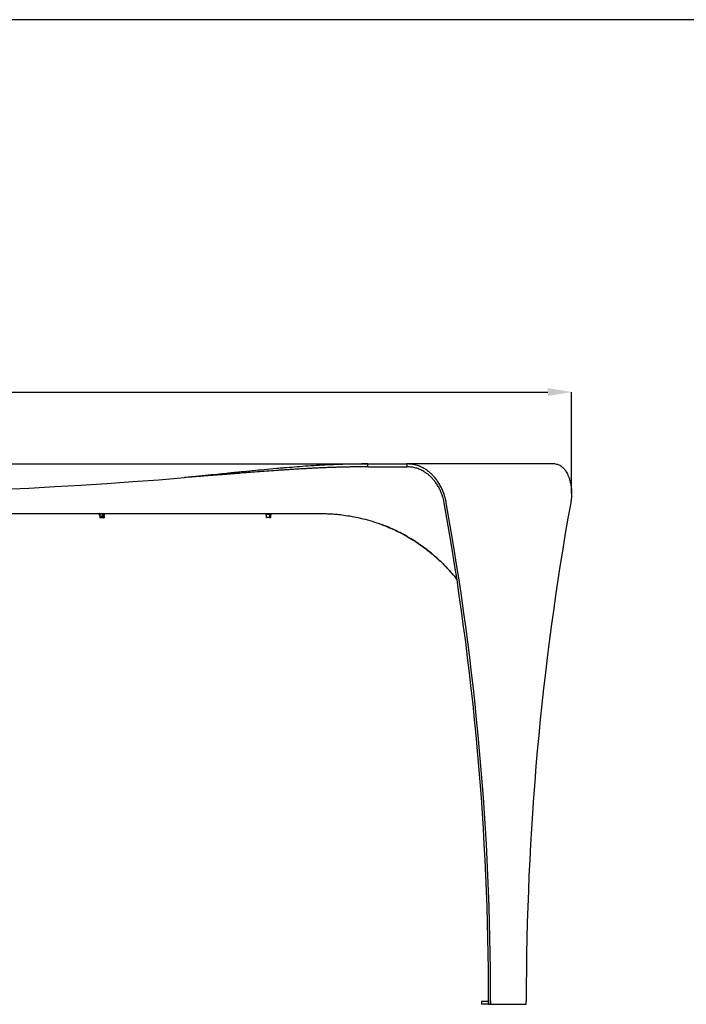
# Model space of a CAD drawing. Header units: millimetres. Extents: x -171 to 1245, y 5 to 522.
# Tile 4 of 14: x 29 to 122, y 283 to 420. Entities that reach past the tile are written whole.
import ezdxf

# ---------------------------------------------------------------- set-up
doc = ezdxf.new("R2010")
doc.units = ezdxf.units.MM
doc.header["$PDSIZE"] = -1
doc.linetypes.add('SLD-Solido', pattern=[0])
for name, color, linetype in [('NOTE', 3, 'SLD-Solido'), ('QUOTE', 1, 'SLD-Solido'), ('SCHIZZI', 9, 'Continuous')]:
    doc.layers.add(name, color=color, linetype=linetype)
doc.styles.add('SLDTEXTSTYLE1', font='GOTHIC.TTF', dxfattribs={"width": 0.913})
doc.dimstyles.new('SLDDIMSTYLE0', dxfattribs={"dimtxt": 3.5, "dimasz": 3.302, "dimexe": 0, "dimexo": 0.0625, "dimgap": 0.875, "dimtad": 1, "dimdec": 1, "dimlfac": 10, "dimrnd": 1e-09, "dimzin": 12, "dimdsep": 46, "dimtxsty": 'SLDTEXTSTYLE1', "dimsah": 1, "dimcen": 0.09, "dimadec": 0, "dimazin": 3, "dimtfac": 1, "dimtdec": 1, "dimtofl": 0, "dimtmove": 0, "dimatfit": 3, "dimfxl": 1, "dimfrac": 2, "dimtolj": 1, "dimtzin": 12, "dimarcsym": 0})

# ---------------------------------------------------------------- blocks, each defined once
blk = doc.blocks.new('_D')
at = {"layer": 'Defpoints', "color": 0, "transparency": 16777216}
for p in [(105.85, 368.16), (-117.3, 354.09), (105.85, 354.09)]:
    blk.add_point(p, dxfattribs=at)
at = {"layer": 'QUOTE', "color": 0, "lineweight": -2, "transparency": 16777216}
for p, q in [((-117.3, 354.15), (-117.3, 368.16)), ((-114, 368.16), (102.55, 368.16)), ((105.85, 354.15), (105.85, 368.16))]:
    blk.add_line(p, q, dxfattribs=at)
at = {"layer": 'QUOTE', "color": 0, "transparency": 16777216}
for points in [[(-114, 368.71), (-114, 367.61), (-117.3, 368.16)], [(102.55, 368.71), (102.55, 367.61), (105.85, 368.16)]]:
    blk.add_solid(points, dxfattribs=at)
at = {"layer": 'QUOTE', "color": 0, "transparency": 16777216, "insert": (-4.76, 372.71), "char_height": 3.5, "attachment_point": 2, "style": 'SLDTEXTSTYLE1'}
blk.add_mtext('\\A1;2231.5', dxfattribs=at)

msp = doc.modelspace()

# ---------------------------------------------------------------- linework, layer by layer
for p, q in [((-89.0073, 358.1568), (77.5538, 358.1568)), ((77.5538, 357.7568), (77.5538, 358.1568)), ((77.5538, 357.7568), (77.5538, 358.1568)), ((103.5761, 358.1568), (82.9531, 358.1568)), ((82.9531, 358.1568), (82.9531, 357.7568)), ((-82.4719, 351.2568), (71.0185, 351.2568)), ((40.1983, 351.2453), (40.1983, 351.2204)), ((40.1983, 351.1953), (40.1983, 351.1704)), ((40.1983, 351.1453), (40.1983, 351.1268)), ((40.1983, 351.1268), (40.1983, 351.1204)), ((40.1983, 351.0953), (40.1983, 351.0768)), ((40.2733, 351.1068), (40.2183, 351.1068)), ((40.2733, 351.0568), (40.2183, 351.0568)), ((40.2733, 351.2368), (40.2733, 350.8768)), ((40.2821, 350.8602), (40.2821, 350.7268)), ((40.2821, 350.7268), (40.2821, 350.6768)), ((40.6363, 350.8568), (40.2933, 350.8568)), ((40.8423, 350.7068), (40.3028, 350.7068)), ((40.8423, 350.6568), (40.3028, 350.6568)), ((40.6363, 350.8568), (40.7681, 350.8568)), ((40.6462, 350.8768), (40.6462, 351.2368)), ((40.8533, 350.8568), (40.7681, 350.8568)), ((40.778, 351.2368), (40.778, 350.8768)), ((40.8423, 350.7068), (40.8438, 350.7068)), ((40.8423, 350.6568), (40.8438, 350.6568)), ((40.863, 350.7268), (40.863, 350.8593)), ((40.863, 350.6768), (40.863, 350.7202)), ((40.8645, 350.8602), (40.8645, 350.7268)), ((40.8645, 350.7268), (40.8645, 350.6768)), ((40.8733, 350.8768), (40.8733, 351.2368)), ((40.9283, 351.1068), (40.8733, 351.1068)), ((40.9283, 351.0568), (40.8733, 351.0568)), ((40.9483, 351.2453), (40.9483, 351.2568)), ((40.9483, 351.1953), (40.9483, 351.2203)), ((40.9483, 351.1453), (40.9483, 351.1703)), ((40.9483, 351.0953), (40.9483, 351.1203)), ((63.3265, 351.2538), (63.3233, 351.2507)), ((63.3483, 351.2479), (63.3396, 351.2482)), ((63.3483, 351.1979), (63.3396, 351.1982)), ((63.3483, 351.1479), (63.3396, 351.1482)), ((63.3483, 351.2505), (63.3483, 351.2256)), ((63.3483, 351.2005), (63.3483, 351.1756)), ((63.3483, 351.1505), (63.3483, 351.1268)), ((64.0783, 351.1068), (63.3683, 351.1068)), ((63.4233, 351.0868), (63.4233, 350.7268)), ((63.887, 350.7068), (63.4433, 350.7068)), ((63.7672, 351.1139), (63.764, 351.1139)), ((63.7645, 351.1389), (63.7672, 351.1139)), ((63.7645, 351.1268), (63.7645, 351.1389)), ((63.887, 350.7068), (63.9807, 350.7068)), ((63.9031, 350.7268), (63.9031, 351.0868)), ((64.0033, 350.7068), (63.9807, 350.7068)), ((63.9969, 351.0868), (63.9969, 350.7268)), ((64.0233, 350.7268), (64.0233, 351.0868)), ((64.0983, 351.2505), (64.0983, 351.2568)), ((64.0983, 351.2005), (64.0983, 351.2255)), ((64.0983, 351.1505), (64.0983, 351.1755)), ((93.3142, 283.3884), (93.3142, 282.9884)), ((94.3253, 283.3884), (93.3142, 283.3884)), ((94.3253, 282.9884), (93.3142, 282.9884)), ((94.3253, 283.4884), (94.3253, 282.9884)), ((94.3253, 282.9884), (94.3253, 283.3884)), ((94.3253, 282.9884), (94.6081, 282.9884)), ((94.6081, 283.4884), (94.6081, 282.9884)), ((94.6081, 282.9884), (99.5579, 282.9884)), ((99.5579, 282.9884), (99.5579, 283.4884))]:
    msp.add_line(p, q)
for centre, radius, start, end in [((-5.7267, 1058.3411), 704.4589, 265.2942933, 274.7057067), ((-294.8525, 283.7061), 389.1778, 359.967952, 10.219935), ((-294.5694, 283.7061), 389.1775, 359.967954, 10.219944), ((488.7351, 283.7061), 389.1773, 169.780058, 180.032054), ((40.2183, 351.1268), 0.02, 180, 270), ((40.2183, 351.0768), 0.02, 180, 270), ((40.2533, 351.2368), 0.02, 0, 90), ((40.2933, 350.8768), 0.02, 180, 270), ((40.8533, 350.8768), 0.02, 270, 0), ((40.8933, 351.2368), 0.02, 90, 180), ((63.3683, 351.1268), 0.02, 180, 270), ((63.4033, 351.0868), 0.02, 0, 90), ((63.4433, 350.7268), 0.02, 180, 270), ((63.6213, 351.1261), 0.1432, 355.142322, 0.286281), ((64.0033, 350.7268), 0.02, 270, 0), ((64.0433, 351.0868), 0.02, 90, 180)]:
    msp.add_arc(centre, radius, start, end)
for points, knots in [([(77.5538, 358.1568), (76.3622, 358.1568), (75.2032, 358.1359), (72.9503, 358.0634), (71.8565, 358.0118), (69.7341, 357.8889), (68.7055, 357.8176), (67.2115, 357.7032), (66.7217, 357.6638), (65.9991, 357.6036), (65.7603, 357.5833), (65.4052, 357.5528), (65.2873, 357.5425), (65.1113, 357.5272), (65.0527, 357.5221), (64.9651, 357.5144), (64.9359, 357.5118), (64.8922, 357.5079), (64.8776, 357.5067), (64.8557, 357.5047), (64.8485, 357.5041), (64.8376, 357.5031), (64.8339, 357.5028), (64.8285, 357.5023), (64.8266, 357.5022), (64.823, 357.5018), (64.8216, 357.5017), (63.6743, 357.4003), (62.5706, 357.2957), (60.9769, 357.1405), (60.456, 357.089), (59.6901, 357.0129), (59.4374, 356.9877), (59.0622, 356.9502), (58.9378, 356.9378), (58.7522, 356.9192), (58.6905, 356.9131), (58.5981, 356.9038), (58.5674, 356.9008), (58.5213, 356.8962), (58.506, 356.8946), (58.483, 356.8923), (58.4753, 356.8916), (58.4638, 356.8904), (58.46, 356.89), (58.4543, 356.8895), (58.4523, 356.8893), (58.4495, 356.889), (58.4485, 356.8889), (58.4466, 356.8887), (58.4454, 356.8886), (57.7212, 356.8162), (56.8278, 356.7278), (54.7014, 356.5171), (53.4684, 356.3948), (52.0655, 356.2568)], [0, 0, 0, 0, 0.125, 0.125, 0.25, 0.25, 0.375, 0.375, 0.4375, 0.4375, 0.46875, 0.46875, 0.484375, 0.484375, 0.4921875, 0.4921875, 0.49609375, 0.49609375, 0.49804688, 0.49804688, 0.49902344, 0.49902344, 0.49951172, 0.49951172, 0.49975586, 0.49975586, 0.5, 0.5, 0.625, 0.625, 0.6875, 0.6875, 0.71875, 0.71875, 0.734375, 0.734375, 0.7421875, 0.7421875, 0.74609375, 0.74609375, 0.74804688, 0.74804688, 0.74902344, 0.74902344, 0.74951172, 0.74951172, 0.74975586, 0.74975586, 0.74987793, 0.74987793, 0.75, 0.75, 0.875, 0.875, 1, 1, 1, 1]), ([(77.5538, 357.7568), (77.435, 357.7567), (77.198, 357.7565), (76.8434, 357.755), (76.4908, 357.7526), (76.1402, 357.7493), (75.7915, 357.7451), (75.4448, 357.7401), (75.1, 357.7342), (74.7572, 357.7275), (74.4163, 357.7201), (74.0774, 357.7118), (73.7405, 357.7029), (73.4055, 357.6932), (73.0724, 357.6829), (72.7413, 357.672), (72.4122, 357.6604), (72.0851, 357.6482), (71.7599, 357.6354), (71.4366, 357.6221), (71.1153, 357.6083), (70.796, 357.5939), (70.4786, 357.5792), (70.1632, 357.5639), (69.8497, 357.5483), (69.5382, 357.5322), (69.2286, 357.5158), (68.921, 357.499), (68.6154, 357.4819), (68.3117, 357.4645), (68.0099, 357.4468), (67.7102, 357.4289), (67.4124, 357.4107), (67.1165, 357.3923), (66.8226, 357.3737), (66.5306, 357.3549), (66.2406, 357.336), (65.9526, 357.3169), (65.6665, 357.2977), (65.3824, 357.2784), (65.1002, 357.259), (64.4614, 357.2147), (63.4784, 357.1442), (62.1639, 357.0459), (60.8889, 356.9477), (59.6536, 356.851), (58.6518, 356.7718), (57.849, 356.7086), (57.2108, 356.6586), (56.5089, 356.6037), (55.7434, 356.5438), (54.9141, 356.479), (54.0212, 356.4092), (53.0646, 356.3345), (52.4056, 356.2832), (52.0655, 356.2568)], [0, 0, 0, 0, 0.01400737, 0.02793744, 0.04179019, 0.05556563, 0.06926376, 0.08288458, 0.0964281, 0.10989431, 0.12328321, 0.13659482, 0.14982912, 0.16298613, 0.17606584, 0.18906825, 0.20199336, 0.21484118, 0.22761171, 0.24030495, 0.25292091, 0.26545957, 0.27792095, 0.29030504, 0.30261186, 0.31484139, 0.32699365, 0.33906863, 0.35106633, 0.36298677, 0.37482993, 0.38659583, 0.39828445, 0.40989582, 0.42142992, 0.43288676, 0.44426635, 0.45556868, 0.46679375, 0.47794158, 0.48901216, 0.50000549, 0.55313075, 0.60469317, 0.65469286, 0.70312997, 0.75000467, 0.77252466, 0.79753872, 0.8250469, 0.85504921, 0.88754566, 0.92253627, 0.96002105, 1, 1, 1, 1]), ([(77.5538, 358.1568), (77.8968, 358.1568), (78.5801, 358.1568), (79.5987, 358.1568), (80.6666, 358.1568), (81.7915, 358.1568), (82.562, 358.1568), (82.9531, 358.1568)], [0, 0, 0, 0, 0.184383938, 0.367317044, 0.551315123, 0.772261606, 1, 1, 1, 1]), ([(77.5538, 357.7568), (77.8968, 357.7568), (78.5801, 357.7568), (79.5987, 357.7568), (80.6666, 357.7568), (81.7915, 357.7568), (82.562, 357.7568), (82.9531, 357.7568)], [0, 0, 0, 0, 0.184383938, 0.367317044, 0.551315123, 0.772261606, 1, 1, 1, 1]), ([(87.4002, 355.4966), (87.2888, 355.6653), (87.0753, 355.9885), (86.7254, 356.4085), (86.4337, 356.708), (86.2068, 356.9136), (86.0459, 357.0486), (85.8907, 357.1693), (85.7418, 357.2768), (85.6, 357.3721), (85.3142, 357.5511), (84.8785, 357.7758), (84.2714, 357.99), (83.6323, 358.1295), (83.1866, 358.1474), (82.9531, 358.1568)], [0, 0, 0, 0, 0.10565839, 0.20243513, 0.29033044, 0.33095486, 0.36935686, 0.40553801, 0.43949574, 0.47123281, 0.500748, 0.62820681, 0.74714428, 0.86754013, 1, 1, 1, 1]), ([(87.1564, 355.2937), (87.0506, 355.4499), (86.8479, 355.7492), (86.5165, 356.138), (86.2406, 356.4153), (86.0261, 356.6057), (85.8742, 356.7307), (85.7275, 356.8425), (85.587, 356.942), (85.4531, 357.0302), (85.1832, 357.196), (84.7718, 357.4041), (84.1987, 357.6024), (83.5949, 357.7315), (83.1738, 357.7481), (82.9531, 357.7568)], [0, 0, 0, 0, 0.10550208, 0.20214622, 0.28993096, 0.33050933, 0.36887039, 0.40501606, 0.4389458, 0.47065959, 0.5001578, 0.6275944, 0.74659873, 0.86719016, 1, 1, 1, 1]), ([(103.5761, 358.1568), (103.6865, 358.1474), (103.8979, 358.1295), (104.1464, 358.0191), (104.3156, 357.9174), (104.4164, 357.8477), (104.519, 357.7669), (104.622, 357.6751), (104.7245, 357.5726), (104.8396, 357.4439), (104.9723, 357.2753), (105.1246, 357.0487), (105.2841, 356.7644), (105.4426, 356.4137), (105.5937, 355.9919), (105.67, 355.6666), (105.7098, 355.4966)], [0, 0, 0, 0, 0.132628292, 0.253873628, 0.291786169, 0.331636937, 0.372667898, 0.414261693, 0.456421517, 0.499146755, 0.559615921, 0.629288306, 0.708162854, 0.796240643, 0.893520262, 1, 1, 1, 1]), ([(88.1506, 352.7568), (88.1301, 352.8598), (88.0854, 353.0839), (87.9908, 353.4453), (87.8607, 353.8559), (87.6834, 354.3099), (87.4533, 354.8019), (87.2585, 355.1245), (87.1564, 355.2937)], [0, 0, 0, 0, 0.11609713, 0.25242699, 0.40898644, 0.58577174, 0.78277762, 1, 1, 1, 1]), ([(88.4334, 352.7568), (88.4128, 352.8681), (88.3679, 353.1101), (88.2712, 353.5003), (88.137, 353.9438), (87.9528, 354.4341), (87.7121, 354.9655), (87.5075, 355.3139), (87.4002, 355.4966)], [0, 0, 0, 0, 0.116113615, 0.252454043, 0.409016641, 0.585798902, 0.782794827, 1, 1, 1, 1]), ([(105.7098, 355.4966), (105.7433, 355.3139), (105.8072, 354.9655), (105.8477, 354.4341), (105.8529, 353.9438), (105.8292, 353.5003), (105.789, 353.1101), (105.7503, 352.8681), (105.7325, 352.7568)], [0, 0, 0, 0, 0.217205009, 0.414201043, 0.590983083, 0.747546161, 0.883886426, 1, 1, 1, 1]), ([(40.1983, 351.2427), (40.1826, 351.2436), (40.1656, 351.2446), (40.1745, 351.2454), (40.1752, 351.2455)], [0, 0, 0, 0, 0.92199169, 1, 1, 1, 1]), ([(40.1965, 351.0929), (40.1862, 351.0937), (40.162, 351.0956), (40.1891, 351.098), (40.2467, 351.1), (40.2733, 351.1009)], [0, 0, 0, 0, 0.28621933, 0.67013598, 1, 1, 1, 1]), ([(40.1983, 351.1427), (40.1871, 351.1436), (40.1619, 351.1456), (40.189, 351.148), (40.2466, 351.15), (40.2733, 351.1509)], [0, 0, 0, 0, 0.30157604, 0.6772324, 1, 1, 1, 1]), ([(40.2022, 351.1923), (40.189, 351.1934), (40.1615, 351.1954), (40.1888, 351.198), (40.2466, 351.2), (40.2733, 351.2009)], [0, 0, 0, 0, 0.33292047, 0.69171782, 1, 1, 1, 1]), ([(40.1984, 351.2205), (40.1942, 351.2163), (40.1859, 351.208), (40.1775, 351.1997), (40.1734, 351.1955)], [0, 0, 0, 0, 0.49999258, 1, 1, 1, 1]), ([(40.1984, 351.1705), (40.1942, 351.1663), (40.1859, 351.158), (40.1775, 351.1497), (40.1734, 351.1455)], [0, 0, 0, 0, 0.49999258, 1, 1, 1, 1]), ([(40.1984, 351.1205), (40.1942, 351.1163), (40.1859, 351.108), (40.1775, 351.0997), (40.1734, 351.0955)], [0, 0, 0, 0, 0.49999257, 1, 1, 1, 1]), ([(40.1986, 351.1953), (40.2022, 351.1963), (40.2079, 351.1978), (40.2551, 351.1995), (40.2733, 351.2001)], [0, 0, 0, 0, 0.61436018, 1, 1, 1, 1]), ([(40.1986, 351.1453), (40.2022, 351.1463), (40.2079, 351.1478), (40.2551, 351.1495), (40.2733, 351.1501)], [0, 0, 0, 0, 0.61436013, 1, 1, 1, 1]), ([(40.1986, 351.0953), (40.2022, 351.0963), (40.2079, 351.0978), (40.2551, 351.0995), (40.2733, 351.1001)], [0, 0, 0, 0, 0.61435272, 1, 1, 1, 1]), ([(40.1999, 351.2205), (40.2034, 351.2214), (40.2091, 351.2229), (40.255, 351.2245), (40.2733, 351.2251)], [0, 0, 0, 0, 0.602353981, 1, 1, 1, 1]), ([(40.1999, 351.1705), (40.2034, 351.1714), (40.2091, 351.1729), (40.255, 351.1745), (40.2733, 351.1751)], [0, 0, 0, 0, 0.602353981, 1, 1, 1, 1]), ([(40.2733, 351.1031), (40.2731, 351.1032), (40.2713, 351.1049), (40.2671, 351.1063), (40.2632, 351.1066), (40.2615, 351.1068)], [0, 0, 0, 0, 0.04472481, 0.59044331, 1, 1, 1, 1]), ([(40.2733, 351.0531), (40.2731, 351.0532), (40.2713, 351.0549), (40.2671, 351.0563), (40.2632, 351.0566), (40.2615, 351.0568)], [0, 0, 0, 0, 0.04472423, 0.59044305, 1, 1, 1, 1]), ([(40.3028, 350.7068), (40.3004, 350.707), (40.2956, 350.7075), (40.2892, 350.7111), (40.2846, 350.7164), (40.2824, 350.722), (40.2822, 350.7255), (40.2821, 350.7268)], [0, 0, 0, 0, 0.22455064, 0.44933211, 0.66953164, 0.88231558, 1, 1, 1, 1]), ([(40.3028, 350.6568), (40.3004, 350.657), (40.2956, 350.6575), (40.2892, 350.6611), (40.2846, 350.6664), (40.2824, 350.672), (40.2822, 350.6755), (40.2821, 350.6768)], [0, 0, 0, 0, 0.22455047, 0.44933228, 0.66953171, 0.88231561, 1, 1, 1, 1]), ([(40.6462, 350.8768), (40.6461, 350.8746), (40.6459, 350.8702), (40.6443, 350.8643), (40.6419, 350.8598), (40.6391, 350.8572), (40.6371, 350.8569), (40.6363, 350.8568)], [0, 0, 0, 0, 0.20582594, 0.41158361, 0.62001009, 0.83487919, 1, 1, 1, 1]), ([(40.656, 351.2568), (40.6549, 351.2565), (40.6526, 351.2561), (40.6496, 351.2525), (40.6474, 351.2472), (40.6463, 351.2416), (40.6462, 351.238), (40.6462, 351.2368)], [0, 0, 0, 0, 0.2229222, 0.44581035, 0.66600345, 0.87981119, 1, 1, 1, 1]), ([(40.7681, 350.8568), (40.7692, 350.857), (40.7715, 350.8575), (40.7745, 350.8611), (40.7768, 350.8664), (40.7778, 350.872), (40.7779, 350.8755), (40.778, 350.8768)], [0, 0, 0, 0, 0.22462763, 0.44934861, 0.66953387, 0.8823278, 1, 1, 1, 1]), ([(40.778, 351.2368), (40.7781, 351.239), (40.7783, 351.2434), (40.7799, 351.2492), (40.7823, 351.2538), (40.7851, 351.2564), (40.787, 351.2567), (40.7878, 351.2568)], [0, 0, 0, 0, 0.2065736, 0.41302736, 0.62244523, 0.83815115, 1, 1, 1, 1]), ([(40.863, 350.7268), (40.8628, 350.7246), (40.8623, 350.7202), (40.859, 350.7143), (40.8539, 350.7098), (40.8481, 350.7072), (40.844, 350.7069), (40.8423, 350.7068)], [0, 0, 0, 0, 0.2058553, 0.41157788, 0.62009002, 0.83486905, 1, 1, 1, 1]), ([(40.863, 350.6768), (40.8628, 350.6746), (40.8623, 350.6702), (40.859, 350.6643), (40.8539, 350.6598), (40.8481, 350.6572), (40.844, 350.6569), (40.8423, 350.6568)], [0, 0, 0, 0, 0.20585672, 0.41158047, 0.62009457, 0.83486522, 1, 1, 1, 1]), ([(40.8438, 350.7068), (40.8462, 350.707), (40.8509, 350.7075), (40.8573, 350.7111), (40.862, 350.7164), (40.8642, 350.722), (40.8644, 350.7255), (40.8645, 350.7268)], [0, 0, 0, 0, 0.22455064, 0.44933211, 0.66953164, 0.88231558, 1, 1, 1, 1]), ([(40.8438, 350.6568), (40.8462, 350.657), (40.8509, 350.6575), (40.8573, 350.6611), (40.862, 350.6664), (40.8642, 350.672), (40.8644, 350.6755), (40.8645, 350.6768)], [0, 0, 0, 0, 0.22455136, 0.44933235, 0.66953175, 0.88231562, 1, 1, 1, 1]), ([(40.8733, 351.2146), (40.8976, 351.2154), (40.9541, 351.2172), (40.9831, 351.2193), (40.972, 351.2204), (40.9713, 351.2205)], [0, 0, 0, 0, 0.41398292, 0.964105, 1, 1, 1, 1]), ([(40.8733, 351.1646), (40.8976, 351.1654), (40.9541, 351.1672), (40.9831, 351.1693), (40.972, 351.1704), (40.9713, 351.1705)], [0, 0, 0, 0, 0.413982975, 0.964104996, 1, 1, 1, 1]), ([(40.8733, 351.1403), (40.8891, 351.1409), (40.9348, 351.1424), (40.9574, 351.1443), (40.9472, 351.1454), (40.9466, 351.1455)], [0, 0, 0, 0, 0.33337248, 0.96257433, 1, 1, 1, 1]), ([(40.8733, 351.1146), (40.8976, 351.1154), (40.9541, 351.1172), (40.9831, 351.1194), (40.972, 351.1204), (40.9713, 351.1205)], [0, 0, 0, 0, 0.41398297, 0.96410505, 1, 1, 1, 1]), ([(40.8836, 351.1068), (40.8812, 351.1066), (40.8775, 351.1064), (40.8744, 351.1044), (40.8733, 351.1037)], [0, 0, 0, 0, 0.64768705, 1, 1, 1, 1]), ([(40.8733, 351.1031), (40.8734, 351.1032), (40.8752, 351.1049), (40.8794, 351.1063), (40.8834, 351.1066), (40.8851, 351.1068)], [0, 0, 0, 0, 0.04472481, 0.59044331, 1, 1, 1, 1]), ([(40.8733, 351.0903), (40.8891, 351.0909), (40.9348, 351.0924), (40.9574, 351.0943), (40.9472, 351.0954), (40.9466, 351.0955)], [0, 0, 0, 0, 0.333373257, 0.96257846, 1, 1, 1, 1]), ([(40.8733, 351.0646), (40.8976, 351.0654), (40.9541, 351.0672), (40.9831, 351.0694), (40.972, 351.0704), (40.9713, 351.0705)], [0, 0, 0, 0, 0.41398299, 0.96410867, 1, 1, 1, 1]), ([(40.8836, 351.0568), (40.8812, 351.0566), (40.8775, 351.0564), (40.8744, 351.0544), (40.8733, 351.0537)], [0, 0, 0, 0, 0.6476872, 1, 1, 1, 1]), ([(40.8733, 351.0531), (40.8734, 351.0532), (40.8752, 351.0549), (40.8794, 351.0563), (40.8834, 351.0566), (40.8851, 351.0568)], [0, 0, 0, 0, 0.04472613, 0.59044296, 1, 1, 1, 1]), ([(40.9732, 351.2205), (40.969, 351.2247), (40.9607, 351.233), (40.9523, 351.2413), (40.9482, 351.2455)], [0, 0, 0, 0, 0.49999997, 1, 1, 1, 1]), ([(40.9732, 351.1705), (40.969, 351.1747), (40.9607, 351.183), (40.9523, 351.1913), (40.9482, 351.1955)], [0, 0, 0, 0, 0.49999252, 1, 1, 1, 1]), ([(40.9732, 351.1205), (40.969, 351.1247), (40.9607, 351.133), (40.9523, 351.1413), (40.9482, 351.1455)], [0, 0, 0, 0, 0.49999252, 1, 1, 1, 1]), ([(40.9732, 351.0705), (40.969, 351.0747), (40.9607, 351.083), (40.9523, 351.0913), (40.9482, 351.0955)], [0, 0, 0, 0, 0.499992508, 1, 1, 1, 1]), ([(63.3483, 351.2257), (63.3442, 351.2215), (63.3358, 351.2132), (63.3275, 351.2048), (63.3233, 351.2007)], [0, 0, 0, 0, 0.49993994, 1, 1, 1, 1]), ([(63.3483, 351.1757), (63.3442, 351.1715), (63.3358, 351.1632), (63.3275, 351.1548), (63.3233, 351.1507)], [0, 0, 0, 0, 0.49993994, 1, 1, 1, 1]), ([(63.3289, 351.2007), (63.3274, 351.2009), (63.3196, 351.2023), (63.3669, 351.2047), (63.466, 351.2075), (63.6089, 351.2109), (63.7682, 351.2139), (63.9216, 351.2169), (64.0422, 351.2204), (64.1156, 351.2229), (64.117, 351.2248), (64.1176, 351.2257)], [0, 0, 0, 0, 0.02920447, 0.15544534, 0.27776764, 0.40510751, 0.52920394, 0.65329969, 0.78063948, 0.90296455, 1, 1, 1, 1]), ([(63.3289, 351.1507), (63.3274, 351.1509), (63.3196, 351.1523), (63.3669, 351.1547), (63.466, 351.1575), (63.6089, 351.1609), (63.7682, 351.1639), (63.9216, 351.1669), (64.0422, 351.1704), (64.1156, 351.1729), (64.117, 351.1748), (64.1176, 351.1757)], [0, 0, 0, 0, 0.02920447, 0.15544535, 0.27776763, 0.40510751, 0.52920393, 0.6532997, 0.78063947, 0.90296454, 1, 1, 1, 1]), ([(63.3535, 351.2257), (63.3521, 351.226), (63.3449, 351.2273), (63.3892, 351.2297), (63.4821, 351.2325), (63.6161, 351.2359), (63.7654, 351.2389), (63.9092, 351.2419), (64.0223, 351.2454), (64.0912, 351.2479), (64.0925, 351.2499), (64.0931, 351.2507)], [0, 0, 0, 0, 0.02835191, 0.15459251, 0.27691539, 0.40425512, 0.52835066, 0.65244952, 0.77978579, 0.90211173, 1, 1, 1, 1]), ([(63.3535, 351.1757), (63.3521, 351.1759), (63.3449, 351.1773), (63.3892, 351.1797), (63.4821, 351.1825), (63.6161, 351.1859), (63.7654, 351.1889), (63.9092, 351.1919), (64.0223, 351.1954), (64.0912, 351.1979), (64.0925, 351.1999), (64.0931, 351.2007)], [0, 0, 0, 0, 0.02835191, 0.15459251, 0.27691539, 0.40425512, 0.52835066, 0.65244952, 0.77978579, 0.90211175, 1, 1, 1, 1]), ([(63.3541, 351.2005), (63.3524, 351.2008), (63.3445, 351.2022), (63.3889, 351.2047), (63.4822, 351.2075), (63.6036, 351.2106), (63.6891, 351.2124), (63.7244, 351.2131)], [0, 0, 0, 0, 0.06974061, 0.32195251, 0.56633736, 0.8207452, 1, 1, 1, 1]), ([(63.3541, 351.1505), (63.3524, 351.1508), (63.3445, 351.1522), (63.3889, 351.1547), (63.4822, 351.1575), (63.6056, 351.1607), (63.6932, 351.1625), (63.7306, 351.1632)], [0, 0, 0, 0, 0.06900927, 0.31857633, 0.56039838, 0.81213833, 1, 1, 1, 1]), ([(63.7645, 351.1389), (63.8124, 351.1399), (63.9095, 351.1419), (64.0222, 351.1454), (64.0912, 351.1479), (64.0925, 351.1499), (64.0931, 351.1507)], [0, 0, 0, 0, 0.26311679, 0.5330976, 0.79245545, 1, 1, 1, 1]), ([(63.7672, 351.1139), (63.8183, 351.1149), (63.9219, 351.1169), (64.0421, 351.1204), (64.1156, 351.1229), (64.117, 351.1248), (64.1176, 351.1257)], [0, 0, 0, 0, 0.26358708, 0.53406468, 0.79389067, 1, 1, 1, 1]), ([(63.9031, 350.7268), (63.9029, 350.7246), (63.9026, 350.7202), (63.9, 350.7143), (63.896, 350.7098), (63.8915, 350.7072), (63.8883, 350.7069), (63.887, 350.7068)], [0, 0, 0, 0, 0.2058253, 0.41155649, 0.62002001, 0.83480563, 1, 1, 1, 1]), ([(63.9192, 351.1068), (63.9174, 351.1065), (63.9137, 351.1061), (63.9087, 351.1025), (63.9051, 351.0972), (63.9033, 351.0916), (63.9032, 351.088), (63.9031, 351.0868)], [0, 0, 0, 0, 0.22277936, 0.44578685, 0.66594554, 0.87980748, 1, 1, 1, 1]), ([(63.9807, 350.7068), (63.9826, 350.707), (63.9863, 350.7075), (63.9913, 350.7111), (63.9949, 350.7164), (63.9967, 350.722), (63.9968, 350.7255), (63.9969, 350.7268)], [0, 0, 0, 0, 0.22455668, 0.44929452, 0.66949863, 0.88229929, 1, 1, 1, 1]), ([(63.9969, 351.0868), (63.9971, 351.089), (63.9974, 351.0934), (64, 351.0992), (64.004, 351.1038), (64.0085, 351.1064), (64.0116, 351.1067), (64.013, 351.1068)], [0, 0, 0, 0, 0.20655288, 0.41300581, 0.62243398, 0.83818299, 1, 1, 1, 1]), ([(64.1232, 351.2257), (64.119, 351.2298), (64.1107, 351.2382), (64.1024, 351.2465), (64.0982, 351.2507)], [0, 0, 0, 0, 0.50006006, 1, 1, 1, 1]), ([(64.1232, 351.1757), (64.119, 351.1798), (64.1107, 351.1882), (64.1024, 351.1965), (64.0982, 351.2007)], [0, 0, 0, 0, 0.50006006, 1, 1, 1, 1]), ([(64.1232, 351.1257), (64.119, 351.1298), (64.1107, 351.1382), (64.1024, 351.1465), (64.0982, 351.1507)], [0, 0, 0, 0, 0.50006006, 1, 1, 1, 1]), ([(71.0185, 351.2568), (71.1852, 351.2545), (71.4873, 351.2504), (71.902, 351.2407), (72.2852, 351.2252), (72.6727, 351.2014), (73.0887, 351.1687), (73.5074, 351.1287), (74.1648, 351.0546), (75.0569, 350.9244), (76.2507, 350.6917), (77.501, 350.3799), (78.8009, 349.9757), (80.1344, 349.4765), (81.4923, 348.8728), (82.8636, 348.1537), (84.1861, 347.3475), (85.4553, 346.4583), (86.6647, 345.4883), (87.8124, 344.4438), (88.8832, 343.321), (89.5846, 342.5292), (89.9055, 342.0969), (89.9181, 342.0798)], [0, 0, 0, 0, 0.02301955, 0.04171118, 0.05726509, 0.07596994, 0.09531994, 0.11489434, 0.13405551, 0.18669082, 0.23937917, 0.30202562, 0.36462107, 0.42736403, 0.49862915, 0.56975418, 0.64102944, 0.71229455, 0.78341929, 0.85469493, 0.92595946, 0.99708447, 1, 1, 1, 1]), ([(89.9138, 342.1079), (89.9081, 342.1155), (89.5939, 342.5383), (88.8994, 343.3207), (87.8287, 344.4438), (86.6807, 345.4882), (85.4712, 346.4583), (84.2017, 347.3471), (82.8794, 348.1548), (81.506, 348.8687), (80.3651, 349.3938), (79.6687, 349.6411), (79.4586, 349.7158)], [0, 0, 0, 0, 0.00215988, 0.12033905, 0.23876874, 0.35718333, 0.47536618, 0.59379984, 0.71221823, 0.83040491, 0.9488417, 1, 1, 1, 1])]:
    msp.add_open_spline(points, degree=3, knots=knots)
at = {"layer": 'NOTE', "color": 3, "linetype": 'SLD-Solido', "lineweight": 25, "true_color": 0x00ff00}
msp.add_point((105.8495, 354.0911), dxfattribs=at)
at = {"layer": 'SCHIZZI', "color": 13, "true_color": 0xb45a5a}
msp.add_line((414.9716, 419.9555), (-171.3933, 419.9555), dxfattribs=at)

# ---------------------------------------------------------------- dimensions: what is measured, and where the dimension line sits
at = {"layer": 'QUOTE'}
dim = msp.add_linear_dim(base=(105.8495, 368.1578), p1=(-117.303, 354.0911), p2=(105.8495, 354.0911), dimstyle='SLDDIMSTYLE0', dxfattribs=at)
dim.commit()
dim.dimension.update_dxf_attribs({"geometry": '_D', "text_midpoint": (-4.7562, 368.1578), "dimtype": 160})

doc.saveas('drawing.dxf')
